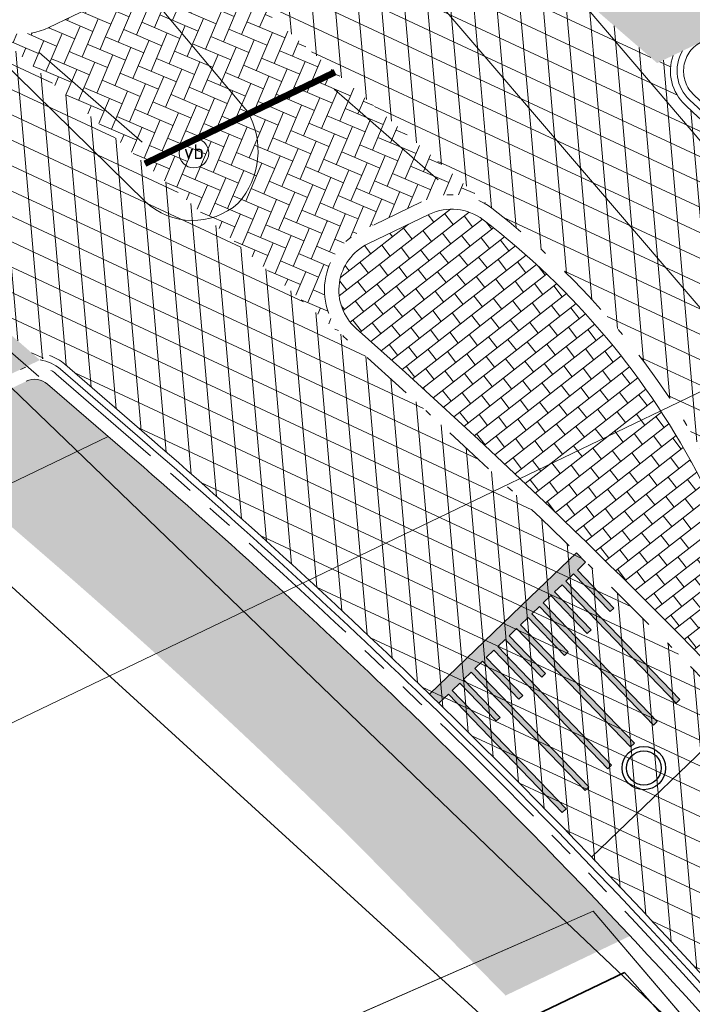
# Model space of a CAD drawing. Header units: metres. Extents: x 163628 to 167676, y 402708 to 405373.
# Tile 52 of 256: x 164483 to 164494, y 403419 to 403434. Entities that reach past the tile are written whole.
import ezdxf
from ezdxf.enums import TextEntityAlignment as Align

# ---------------------------------------------------------------- set-up
doc = ezdxf.new("R2010")
doc.units = ezdxf.units.M
for name, pattern in [('X-CA190022.004-UO-DWM_Snelfietsroute$0$VH-GELEIDEBAND_50X200', [8, 4, -2, 0, -2]), ('X-CA190022.004-UO-DWM_Snelfietsroute$0$VH-RWSBAND_110X220', [24, 10, -2, 2, -2, 2, -2, 2, -2]), ('X-CA190022.004-UO-DWM_Snelfietsroute$0$VH-TROTTOIRBAND_180-200', [20, 10, -2, 2, -2, 2, -2])]:
    doc.linetypes.add(name, pattern=pattern)
doc.layers.get('0').update_dxf_attribs({"lineweight": 25})
for name, color, linetype, lineweight, transparency in [('X-CA190022.004-UO-ARC_Arcering$0$N-WE-GR-GROENSTROOK-A', 62, 'Continuous', 0, 0.5), ('X-CA190022.004-UO-ARC_Arcering$0$N-WE-VH-VERHARDING_ASFALT_ROOD-A', 232, 'Continuous', 0, 0.5), ('X-CA190022.004-UO-ARC_Arcering$0$N-WE-VH-VERHARDING_ASFALT_ZWART-OPBOUW 2', 7, 'Continuous', 0, 0.5), ('X-CA190022.004-UO-ARC_Arcering$0$N-WE-VH-VERHARDING_BETONSTRAATSTEEN-A-200', 252, 'Continuous', 18, 0.5), ('X-CA190022.004-UO-ARC_Arcering$0$N-WE-VH-VERHARDING_BETONSTRAATSTEENPRINT PRINTBETON-A-200 MIDDENGELEIDERS GRIJS', 252, 'Continuous', 18, 0.5)]:
    doc.layers.add(name, color=color, linetype=linetype, lineweight=lineweight, transparency=transparency)
for name, color, linetype, lineweight in [('X-CA190022.004-UO-BGT_Ondergrond$0$GE_314_WGDRijbaanLokaleweg_Vlak_GEM', 253, 'Continuous', 9), ('X-CA190022.004-UO-BGT_Ondergrond$0$GE_316_WGDFietspad_Vlak_GEM', 253, 'Continuous', 9), ('X-CA190022.004-UO-BGT_Ondergrond$0$GE_353_OWGVerkeerseiland_openverharding_GEM', 253, 'Continuous', 9), ('X-CA190022.004-UO-BGT_Ondergrond$0$GE_367_OWGBerm_groenvoorziening_grasenk_GEM', 253, 'Continuous', 9), ('X-CA190022.004-UO-BGT_Ondergrond$0$GE_814_BRDVerkeersbord_Punt_GEM', 253, 'Continuous', 9), ('X-CA190022.004-UO-DWM_Snelfietsroute$0$N-WE-GW-BERM-G', 90, 'Continuous', 18), ('X-CA190022.004-UO-DWM_Snelfietsroute$0$N-WE-VH-DREMPEL-G', 30, 'Continuous', 18), ('X-CA190022.004-UO-DWM_Snelfietsroute$0$N-WE-VH-KANTOPSLUITING_ACHTERKANTBAND-G', 7, 'Continuous', 18), ('X-CA190022.004-UO-DWM_Snelfietsroute$0$N-WE-VH-KANTOPSLUITING_TROTTOIRBAND_180 200-G', 7, 'X-CA190022.004-UO-DWM_Snelfietsroute$0$VH-TROTTOIRBAND_180-200', 18), ('X-CA190022.004-UO-DWM_Snelfietsroute$0$N-WE-VH-KANTOPSLUITING_TROTTOIRBAND_RWS_110 220-G', 7, 'X-CA190022.004-UO-DWM_Snelfietsroute$0$VH-RWSBAND_110X220', 18), ('X-CA190022.004-UO-DWM_Snelfietsroute$0$N-WE-VH-KANTVERHARDING_STREKLAAG-G', 251, 'Continuous', 18), ('X-CA190022.004-UO-DWM_Snelfietsroute$0$N-WE-VW-MARKERING_DWARS_DRIEHOEK_3030-G', 7, 'X-CA190022.004-UO-DWM_Snelfietsroute$0$VW-HAAIETAND30-L-N', 18), ('X-CA190022.004-UO-DWM_Snelfietsroute$0$N-WE-VW-MARKERING_LANGS_STREEP_DOORGETROKKEN DREMPEL_010-G', 7, 'Continuous', 18), ('X-CA190022.004-UO-DWM_Snelfietsroute$0$N-WE-VW-MARKERING_LANGS_STREEP_DOORGETROKKEN_010-G', 7, 'Continuous', 18), ('X-CA190022.004-UO-GZM_Werkgrens_v0.1$0$N-WE-KG-GRENS_SYSTEEMGRENS-G', 7, 'X-CA190022.004-UO-GZM_Werkgrens_v0.1$0$KG-OG', 35), ('X-CA190022.004-UO-KAD_Percelen$0$B-WE-KG-GRENS_PERCEEL-GV', 150, 'Continuous', 9), ('X-CA190022.004-UO-WHM_Putten en kolken combi$0$N-WE-RI-PUT_BETON ASFALT-S', 251, 'Continuous', 25)]:
    doc.layers.add(name, color=color, linetype=linetype, lineweight=lineweight)
doc.styles.add('X-CA190022.004-UO-BGT_Ondergrond$0$NLCS-ISO', font='NLCS-ISO.ttf')
doc.linetypes.add('X-CA190022.004-UO-DWM_Snelfietsroute$0$VW-HAAIETAND30-L-N', pattern='A,0,-0.3,[150,NLCS.SHX,S=0.6,R=0,X=-0.5,Y=-0.15],-0.3', length=0.6)
doc.linetypes.add('X-CA190022.004-UO-GZM_Werkgrens_v0.1$0$KG-OG', pattern='A,5.5,-1.5,[2,NLCS.SHX,S=0.5,R=0,X=0,Y=0],-1.5', length=8.5)
pattern_1 = [(94.99999999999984, (-2.849091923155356, 3.121928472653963), (-0.3486681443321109, -0.03050450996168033), []), (155, (-2.849091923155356, 3.121928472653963), (-0.1479163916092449, -0.3172077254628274), [])]
pattern_2 = [(157, (0, 0), (-0.27535955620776, -0.1112524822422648), [0.63, -0.21]), (67.00000000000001, (-0.164107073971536, -0.3866120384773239), (-0.27535955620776, -0.1112524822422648), [0.63, -0.21])]

# ---------------------------------------------------------------- blocks, each defined once
blk = doc.blocks.new('X-CA190022.004-UO-BGT_Ondergrond$0$SIE-WEG_PAAL_VERKEERSBORD-SO')
at = {"linetype": 'ByBlock', "lineweight": 18}
blk.add_circle((0, 0), 1.5, dxfattribs=at)
at = {"linetype": 'ByBlock', "lineweight": 18, "style": 'X-CA190022.004-UO-BGT_Ondergrond$0$NLCS-ISO'}
blk.add_text('vb', height=1.5, dxfattribs=at).set_placement((0, 0.1317113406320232), align=Align.MIDDLE_CENTER)
blk = doc.blocks.new('X-CA190022.004-UO-BGT_Ondergrond$0$IMGEOVerkeersbord')
at = {"xscale": 5, "yscale": 5, "zscale": 5}
blk.add_blockref('X-CA190022.004-UO-BGT_Ondergrond$0$SIE-WEG_PAAL_VERKEERSBORD-SO', (0, 0), dxfattribs=at)
blk = doc.blocks.new('X-CA190022.004-UO-WHM_Putten en kolken combi$0$N-SRI-PUT_BETON-SO ASFALT')
at = {"lineweight": -3}
for radius in [2, 1.587588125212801]:
    blk.add_circle((0, 0), radius, dxfattribs=at)

msp = doc.modelspace()

# ---------------------------------------------------------------- hatches: boundary and pattern name
at = {"layer": 'X-CA190022.004-UO-ARC_Arcering$0$N-WE-GR-GROENSTROOK-A'}
h = msp.add_hatch(color=256, dxfattribs=at)
h.dxf.hatch_style = 1
h.paths.add_polyline_path([(164484.7346649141, 403427.8581125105), (164483.8127699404, 403428.6564724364, 0.2990308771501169), (164483.4862765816, 403428.7000124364), (164481.7014991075, 403427.8410327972), (164482.5024519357, 403427.1454897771), (164482.7709181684, 403426.9129983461)])
h = msp.add_hatch(color=256, dxfattribs=at)
h.dxf.hatch_style = 1
h.paths.add_polyline_path([(164485.1337611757, 403427.5124956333), (164484.7346649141, 403427.8581125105), (164482.7709181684, 403426.9129983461), (164483.8244768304, 403426.0006178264, -0.01635868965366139), (164488.5212477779, 403421.6563939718), (164490.7763808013, 403419.3547127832), (164492.6694649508, 403420.2613768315, 0.007474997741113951), (164490.6337390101, 403422.3706287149), (164489.9533883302, 403423.0529486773, 0.01645311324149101)])
at = {"layer": 'X-CA190022.004-UO-ARC_Arcering$0$N-WE-VH-VERHARDING_ASFALT_ROOD-A'}
h = msp.add_hatch(color=256, dxfattribs=at)
h.dxf.hatch_style = 1
h.paths.add_polyline_path([(164621.1086011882, 403489.9412831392, 0.2094983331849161), (164599.4477517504, 403489.1711905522), (164498.6671976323, 403440.6674161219), (164490.6751630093, 403436.8210010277, -0.02616535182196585), (164490.3924341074, 403436.684928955), (164490.089852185, 403436.5393019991), (164489.7935083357, 403436.3966773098), (164493.0826311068, 403433.5405141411), (164493.7673718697, 403433.8700669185), (164502.0995686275, 403437.8801956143), (164601.1824278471, 403485.5669016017, -0.2096911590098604), (164619.6500572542, 403486.2166370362, 0.208643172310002), (164641.3015951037, 403486.9496215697), (164639.5720025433, 403490.5563046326, -0.2087479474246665)])
h = msp.add_hatch(color=256, dxfattribs=at)
h.dxf.hatch_style = 1
edge = h.paths.add_edge_path()
edge.add_line((164481.5973983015, 403428.0128888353), (164483.3995427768, 403428.8802268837))
edge.add_line((164483.3995427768, 403428.8802268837), (164483.6958866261, 403429.0228515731))
edge.add_line((164483.6958866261, 403429.0228515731), (164480.4067638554, 403431.8790147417))
edge.add_line((164480.4067638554, 403431.8790147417), (164479.7220230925, 403431.5494619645))
edge.add_line((164479.7220230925, 403431.5494619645), (164477.9198786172, 403430.6821239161))
edge.add_line((164477.9198786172, 403430.6821239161), (164468.9279741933, 403426.354490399))
edge.add_arc((164454.6168963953, 403456.0898742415), 33.00000000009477, 260.59634094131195, 295.70063201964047, ccw=False)
edge.add_arc((164443.1794105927, 403386.9976196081), 37.03253354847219, 80.60427228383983, 116.5663925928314)
edge.add_line((164426.6171826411, 403420.1201368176), (164428.4065544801, 403416.5422376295))
edge.add_arc((164443.1794432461, 403387.001762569), 33.02844091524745, 80.59542373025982, 116.5691648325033, ccw=False)
edge.add_arc((164454.6168963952, 403456.0898742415), 37.00000000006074, 260.6040996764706, 295.7006320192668)
edge.add_line((164470.6626502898, 403422.7502014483), (164481.5973983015, 403428.0128888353))
at = {"layer": 'X-CA190022.004-UO-ARC_Arcering$0$N-WE-VH-VERHARDING_ASFALT_ZWART-OPBOUW 2'}
h = msp.add_hatch(dxfattribs=at)
h.set_pattern_fill('AVH-ASFALT-SO', color=256, scale=0.35, angle=35, pattern_type=2)
h.set_pattern_definition(pattern_1)
edge = h.paths.add_edge_path()
edge.add_line((164484.9854150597, 403436.1802356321), (164486.5396749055, 403434.8306688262))
edge.add_line((164486.5396749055, 403434.8306688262), (164489.6484187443, 403436.3268484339))
edge.add_arc((164489.8730176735, 403436.9898381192), 0.7000000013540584, 229.1074769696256, 251.2853234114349, ccw=False)
edge.add_line((164489.4147681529, 403436.4606808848), (164488.2876817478, 403437.4367363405))
edge.add_arc((164523.5755157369, 403480.0459035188), 55.32424744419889, 225.1007687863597, 230.3693057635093, ccw=False)
edge.add_arc((164116.7135145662, 403074.4268332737), 519.18763102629, 44.89227135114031, 45.27884465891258)
edge.add_line((164482.0435792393, 403443.3302624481), (164482.0449518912, 403443.3315997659))
edge.add_arc((164483.6207362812, 403444.8668210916), 2.200000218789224, 222.0560806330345, 224.2529873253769, ccw=False)
edge.add_line((164481.9872591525, 403443.3931340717), (164476.9927272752, 403448.9292170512))
edge.add_arc((164478.5865703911, 403450.445681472), 2.200000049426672, 220.4631444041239, 223.5748810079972, ccw=False)
edge.add_line((164476.9127585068, 403449.0179721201), (164457.6321469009, 403471.8403724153))
edge.add_line((164457.6321469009, 403471.8403724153), (164455.2735938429, 403469.8286001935))
edge.add_line((164455.2735938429, 403469.8286001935), (164479.8943903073, 403441.098305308))
edge.add_arc((163944.3046528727, 402902.0852181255), 759.8628001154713, 44.922763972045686, 45.18252588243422, ccw=False)
edge.add_arc((164523.5755157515, 403480.0459035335), 58.42424746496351, 225.0959863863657, 228.6608269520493)
h.paths.add_polyline_path([(164483.6498870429, 403433.4398685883), (164483.6436411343, 403433.4453069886), (164483.6407308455, 403433.4354618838)])
h = msp.add_hatch(dxfattribs=at)
h.set_pattern_fill('AVH-ASFALT-SO', color=256, scale=0.35, angle=35, pattern_type=2)
h.set_pattern_definition(pattern_1)
edge = h.paths.add_edge_path()
edge.add_line((164483.6436411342, 403433.4453069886), (164482.7786391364, 403434.1984763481))
edge.add_arc((164490.2134185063, 403443.6178211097), 12.00000000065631, 195.686670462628, 231.7156284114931, ccw=False)
edge.add_arc((164479.3728008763, 403440.573382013), 0.7400000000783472, 45.18252591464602, 195.6866704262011, ccw=False)
edge.add_line((164479.8943903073, 403441.098305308), (164455.2735938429, 403469.8286001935))
edge.add_line((164455.2735938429, 403469.8286001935), (164452.9161661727, 403467.8154968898))
edge.add_line((164452.9161661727, 403467.8154968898), (164463.3547310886, 403455.3593098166))
edge.add_arc((164460.9200958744, 403453.282641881), 3.199999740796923, 38.10882295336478, 40.463144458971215, ccw=False)
edge.add_line((164463.4379836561, 403455.2575442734), (164470.6613756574, 403446.4249391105))
edge.add_arc((164468.3033427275, 403444.26163176), 3.200034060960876, 35.982837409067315, 42.53390308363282, ccw=False)
edge.add_arc((164405.9263062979, 403398.9974721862), 80.26973496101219, 29.990397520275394, 35.96731815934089, ccw=False)
edge.add_line((164475.4486613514, 403439.120688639), (164475.4498521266, 403439.1214373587))
edge.add_arc((164401.5888237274, 403396.3046857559), 85.37403430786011, 27.74191021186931, 30.10058700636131, ccw=False)
edge.add_arc((164490.2134174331, 403443.6178221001), 15.10000000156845, 210.0982563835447, 227.3330215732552)
edge.add_arc((164479.5051885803, 403431.9999980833), 0.7000000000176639, -19.884059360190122, 47.33301603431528, ccw=False)
edge.add_line((164480.1634565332, 403431.76191553), (164483.6407308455, 403433.4354618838))
edge.add_line((164483.6407308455, 403433.4354618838), (164483.6436411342, 403433.4453069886))
h = msp.add_hatch(dxfattribs=at)
h.set_pattern_fill('AVH-ASFALT-SO', color=256, scale=0.35, angle=35, pattern_type=2)
h.set_pattern_definition(pattern_1)
h.paths.add_polyline_path([(164486.5396749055, 403434.8306688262), (164489.8289544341, 403431.974581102), (164493.0826311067, 403433.5405141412), (164489.7935083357, 403436.3966773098)])
h.paths.add_polyline_path([(164486.9332981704, 403430.5809565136), (164483.6498870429, 403433.4398685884), (164480.4067638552, 403431.8790147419), (164483.6958866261, 403429.0228515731)])
h = msp.add_hatch(dxfattribs=at)
h.set_pattern_fill('AVH-ASFALT-SO', color=256, scale=0.35, angle=35, pattern_type=2)
h.set_pattern_definition(pattern_1)
edge = h.paths.add_edge_path()
edge.add_line((164489.8382456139, 403431.9665135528), (164490.5679246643, 403431.3329318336))
edge.add_arc((164483.2286881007, 403421.7573389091), 12.0646745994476, 27.301292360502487, 52.531551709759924, ccw=False)
edge.add_arc((164513.3227276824, 403435.758159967), 21.14276145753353, 203.6077994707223, 211.6505755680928)
edge.add_arc((164494.6789251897, 403424.3023266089), 0.7400000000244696, -53.39671403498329, 29.23697528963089, ccw=False)
edge.add_line((164495.1201656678, 403423.7082669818), (164504.7116603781, 403411.9075555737))
edge.add_line((164504.7116603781, 403411.9075555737), (164507.3627034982, 403413.5346996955))
edge.add_line((164507.3627034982, 403413.5346996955), (164501.7554050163, 403420.1983105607))
edge.add_arc((164508.2250259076, 403425.2367495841), 8.200113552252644, 213.6800807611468, 217.9108978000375, ccw=False)
edge.add_arc((164581.5154571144, 403473.6896893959), 96.0588965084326, 209.6774321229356, 213.4870524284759, ccw=False)
edge.add_arc((164537.3758326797, 403448.2619070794), 45.12013046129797, 206.189453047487, 209.3751078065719, ccw=False)
edge.add_arc((164483.1937731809, 403421.7263134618), 15.21115283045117, 25.80785665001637, 47.29780852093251)
edge.add_arc((164493.9842063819, 403433.4195307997), 0.7000000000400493, 160.115940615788, 227.3330159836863, ccw=False)
edge.add_line((164493.325938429, 403433.6576133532), (164489.8486641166, 403431.9840669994))
edge.add_line((164489.8486641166, 403431.9840669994), (164489.8382456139, 403431.9665135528))
h = msp.add_hatch(dxfattribs=at)
h.set_pattern_fill('AVH-ASFALT-SO', color=256, scale=0.35, angle=35, pattern_type=2)
h.set_pattern_definition(pattern_1)
edge = h.paths.add_edge_path()
edge.add_line((164488.3584638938, 403429.3400447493), (164486.9332981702, 403430.5809565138))
edge.add_line((164486.9332981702, 403430.5809565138), (164483.8409762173, 403429.0926804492))
edge.add_arc((164483.6163772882, 403428.4296907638), 0.7000000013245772, 49.10747693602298, 71.28532341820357, ccw=False)
edge.add_line((164484.074626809, 403428.958847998), (164485.3956180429, 403427.8148711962))
edge.add_arc((164419.8004888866, 403352.0698109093), 100.1999756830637, 45.83437392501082, 49.10747731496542, ccw=False)
edge.add_arc((164434.5205678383, 403366.9616448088), 79.26185529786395, 43.43438908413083, 45.96700247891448, ccw=False)
edge.add_arc((164428.5624123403, 403359.8460923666), 88.48702935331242, 40.44025779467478, 44.12767198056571, ccw=False)
edge.add_line((164495.9083622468, 403417.2436305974), (164497.2188143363, 403415.7133272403))
edge.add_line((164497.2188143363, 403415.7133272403), (164502.060617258, 403410.2804114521))
edge.add_line((164502.060617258, 403410.2804114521), (164504.7116603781, 403411.9075555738))
edge.add_line((164504.7116603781, 403411.9075555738), (164495.1201656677, 403423.7082669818))
edge.add_arc((164494.6789251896, 403424.3023266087), 0.7399999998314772, 223.9695966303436, 306.6032859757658, ccw=False)
edge.add_arc((164419.8004724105, 403352.0697929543), 103.3000000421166, 43.96959663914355, 48.41897500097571)
h.paths.add_polyline_path([(164489.828954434, 403431.974581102), (164489.8382456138, 403431.9665135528), (164489.8486641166, 403431.9840669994)])
at = {"layer": 'X-CA190022.004-UO-ARC_Arcering$0$N-WE-VH-VERHARDING_BETONSTRAATSTEEN-A-200'}
h = msp.add_hatch(dxfattribs=at)
h.set_pattern_fill('AVH-BSS_KEIFORMAAT_KEPER', color=256, scale=2, angle=157, pattern_type=2)
h.set_pattern_definition(pattern_2)
edge = h.paths.add_edge_path()
edge.add_arc((164484.3248999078, 403435.4294229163), 0.999999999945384, -64.2993679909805, 48.660826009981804, ccw=False)
edge.add_line((164484.7585689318, 403434.5283506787), (164483.8319695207, 403434.0823959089))
edge.add_line((164483.8319695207, 403434.0823959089), (164483.6436411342, 403433.4453069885))
edge.add_line((164483.6436411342, 403433.4453069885), (164483.6498870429, 403433.4398685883))
edge.add_line((164483.6498870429, 403433.4398685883), (164486.5396749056, 403434.8306688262))
edge.add_line((164486.5396749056, 403434.8306688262), (164484.9854150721, 403436.1802356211))
h = msp.add_hatch(dxfattribs=at)
h.set_pattern_fill('AVH-BSS_KEIFORMAAT_KEPER', color=256, scale=2, angle=157, pattern_type=2)
h.set_pattern_definition(pattern_2)
h.paths.add_polyline_path([(164486.5396749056, 403434.8306688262), (164483.6498870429, 403433.4398685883), (164486.9332981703, 403430.5809565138), (164489.8289544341, 403431.974581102)])
h = msp.add_hatch(dxfattribs=at)
h.set_pattern_fill('AVH-BSS_KEIFORMAAT_KEPER', color=256, scale=2, angle=157, pattern_type=2)
h.set_pattern_definition(pattern_2)
h.paths.add_polyline_path([(164483.8319695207, 403434.0823959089, -0.286590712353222), (164482.7786391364, 403434.1984763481), (164483.6436411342, 403433.4453069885)])
h = msp.add_hatch(dxfattribs=at)
h.set_pattern_fill('AVH-BSS_KEIFORMAAT_KEPER', color=256, scale=2, angle=157, pattern_type=2)
h.set_pattern_definition(pattern_2)
edge = h.paths.add_edge_path()
edge.add_line((164488.5884733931, 403430.9891349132), (164489.5259311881, 403431.4403156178))
edge.add_line((164489.5259311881, 403431.4403156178), (164489.8382456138, 403431.9665135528))
edge.add_line((164489.8382456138, 403431.9665135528), (164489.8289544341, 403431.974581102))
edge.add_line((164489.8289544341, 403431.974581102), (164486.9332981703, 403430.5809565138))
edge.add_line((164486.9332981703, 403430.5809565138), (164488.3584638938, 403429.3400447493))
edge.add_arc((164489.0221424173, 403430.0880626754), 1.000000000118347, 115.7006320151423, 228.4189749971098, ccw=False)
h = msp.add_hatch(dxfattribs=at)
h.set_pattern_fill('AVH-BSS_KEIFORMAAT_KEPER', color=256, scale=2, angle=157, pattern_type=2)
h.set_pattern_definition(pattern_2)
h.paths.add_polyline_path([(164489.8382456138, 403431.9665135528), (164489.5259311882, 403431.4403156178, -0.2828257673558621), (164490.5679246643, 403431.3329318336)])
at = {"layer": 'X-CA190022.004-UO-ARC_Arcering$0$N-WE-VH-VERHARDING_BETONSTRAATSTEENPRINT PRINTBETON-A-200 MIDDENGELEIDERS GRIJS', "ltscale": 2}
h = msp.add_hatch(dxfattribs=at)
h.set_pattern_fill('AVH-BSS_KEIFORMAAT_HALFST', color=256, scale=2, angle=128, pattern_type=2)
h.set_pattern_definition([(128, (0, 0), (-0.2947711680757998, 0.03619334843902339), [0.21, -0.21]), (218, (0, 0), (0.1292889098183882, -0.1654822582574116), [])])
edge = h.paths.add_edge_path()
edge.add_arc((164419.8004724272, 403352.0697929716), 103.5200000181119, 43.96959663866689, 48.4189750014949)
edge.add_arc((164489.0221424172, 403430.0880626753), 0.7799999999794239, 115.70063202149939, 228.4189749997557, ccw=False)
edge.add_line((164488.6838805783, 403430.7908990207), (164489.6213383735, 403431.2420797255))
edge.add_arc((164489.9596002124, 403430.5392433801), 0.780000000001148, 52.531551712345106, 115.70063202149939, ccw=False)
edge.add_arc((164483.2286881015, 403421.7573389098), 11.84467459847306, 27.313112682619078, 52.53155171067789, ccw=False)
edge.add_arc((164541.438437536, 403450.4749502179), 53.06598904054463, 206.0240875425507, 209.2369752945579)
edge.add_arc((164494.6789251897, 403424.3023266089), 0.5199999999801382, -136.03040336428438, 29.236975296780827, ccw=False)
at = {"layer": 'X-CA190022.004-UO-DWM_Snelfietsroute$0$N-WE-VW-MARKERING_LANGS_STREEP_DOORGETROKKEN DREMPEL_010-G'}
h = msp.add_hatch(color=256, dxfattribs=at)
h.dxf.hatch_style = 1
h.paths.add_polyline_path([(164491.3845870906, 403424.2522420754), (164490.8301650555, 403424.8289709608), (164490.9455108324, 403424.9398553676), (164492.6780796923, 403423.1375776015), (164492.7357525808, 403423.193019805), (164491.0031837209, 403424.9952975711), (164491.118529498, 403425.1061819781), (164491.6729515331, 403424.529453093), (164491.7306244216, 403424.5848952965), (164491.1762023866, 403425.1616241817), (164491.2911975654, 403425.2721715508), (164493.0245015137, 403423.4706004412), (164493.0821744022, 403423.5260426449), (164491.3496055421, 403425.328320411), (164491.4649513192, 403425.4392048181), (164492.0193733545, 403424.8624759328), (164492.0770462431, 403424.9179181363), (164491.5226242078, 403425.4946470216), (164491.6379699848, 403425.6055314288), (164493.3705388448, 403423.8032536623), (164493.4282117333, 403423.8586958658), (164491.6956428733, 403425.6609736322), (164491.8109886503, 403425.7718580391), (164492.3654106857, 403425.195129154), (164492.4230835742, 403425.2505713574), (164491.868661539, 403425.8273002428), (164491.9938283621, 403425.9477321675), (164491.8543298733, 403426.0909496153), (164491.1529426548, 403425.4166908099), (164489.6182362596, 403423.941344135), (164489.7626060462, 403423.8008193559), (164489.907398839, 403423.9418957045), (164491.639967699, 403422.1396179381), (164491.6976405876, 403422.1950601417), (164489.9650717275, 403423.9973379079), (164490.0804175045, 403424.108222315), (164490.6348395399, 403423.5314934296), (164490.6925124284, 403423.5869356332), (164490.1380903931, 403424.1636645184), (164490.2534361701, 403424.2745489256), (164491.9860050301, 403422.4722711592), (164492.0436779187, 403422.5277133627), (164490.3111090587, 403424.3299911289), (164490.4264548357, 403424.440875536), (164490.980876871, 403423.8641466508), (164491.0385497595, 403423.9195888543), (164490.4841277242, 403424.4963177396), (164490.5994735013, 403424.6072021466), (164492.3320423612, 403422.8049243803), (164492.3897152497, 403422.8603665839), (164490.6571463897, 403424.6626443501), (164490.7724921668, 403424.773528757), (164491.326914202, 403424.1967998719)])

# ---------------------------------------------------------------- linework, layer by layer
at = {"layer": 'X-CA190022.004-UO-BGT_Ondergrond$0$GE_314_WGDRijbaanLokaleweg_Vlak_GEM', "flags": 128}
for points in [[(164442.94, 403489.126), (164443.864, 403488.0790000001), (164449.294, 403481.924), (164481.056, 403444.687), (164480.874, 403444.622), (164483.26, 403441.849), (164483.391, 403441.904), (164502.63, 403419.439), (164497.447, 403415.017), (164495.313, 403417.0410000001), (164491.602, 403420.56), (164476.856, 403434.777), (164474.447, 403437.185), (164474.381, 403437.261), (164474.505, 403437.387), (164473.18, 403438.808), (164472.011, 403440.2800000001), (164471.089, 403441.6600000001), (164464.875, 403450.622), (164464.747, 403450.533), (164455.924, 403463.299), (164454.191, 403465.806)], [(164477.171, 403443.603), (164480.414, 403440.2260000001), (164483.117, 403437.26), (164486.853, 403432.803)], [(164485.297, 403431.434), (164477.77, 403438.827), (164474.809, 403442.303), (164473.876, 403443.546)]]:
    msp.add_lwpolyline(points, dxfattribs=at)
at = {"layer": 'X-CA190022.004-UO-BGT_Ondergrond$0$GE_314_WGDRijbaanLokaleweg_Vlak_GEM', "extrusion": (0, 0, -1)}
for centre, radius, start, end in [((-164485.8099287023, 403432.2038029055), 1.202927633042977, 150.1245886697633, 221.4185813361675), ((-164486.0187615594, 403432.1971579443), 1.050404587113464, 228.7022027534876, 313.4031296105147)]:
    msp.add_arc(centre, radius, start, end, dxfattribs=at)
at = {"layer": 'X-CA190022.004-UO-BGT_Ondergrond$0$GE_316_WGDFietspad_Vlak_GEM', "flags": 128}
msp.add_lwpolyline([(164527.371, 403391.93), (164526.649, 403392.821), (164520.122, 403400.2900000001), (164513.339, 403408.529), (164508.83, 403414.373), (164504.683, 403419.7150000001), (164502.24, 403422.591), (164500.249, 403424.7260000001), (164491.5, 403434.983), (164485.536, 403442.109)], dxfattribs=at)
at = {"layer": 'X-CA190022.004-UO-BGT_Ondergrond$0$GE_353_OWGVerkeerseiland_openverharding_GEM', "flags": 128}
for points in [[(164480.414, 403440.2260000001), (164483.117, 403437.26), (164486.853, 403432.803)], [(164485.297, 403431.434), (164477.77, 403438.827)]]:
    msp.add_lwpolyline(points, dxfattribs=at)
at = {"layer": 'X-CA190022.004-UO-BGT_Ondergrond$0$GE_353_OWGVerkeerseiland_openverharding_GEM', "extrusion": (0, 0, -1)}
for centre, radius, start, end in [((-164485.8099287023, 403432.2038029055), 1.202927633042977, 150.1245886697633, 221.4185813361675), ((-164486.0187615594, 403432.1971579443), 1.050404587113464, 228.7022027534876, 313.4031296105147)]:
    msp.add_arc(centre, radius, start, end, dxfattribs=at)
at = {"layer": 'X-CA190022.004-UO-BGT_Ondergrond$0$GE_367_OWGBerm_groenvoorziening_grasenk_GEM', "flags": 128}
for points in [[(164505.153, 403416.493), (164504.901, 403416.787), (164502.63, 403419.439), (164483.391, 403441.904), (164484.265, 403442.222)], [(164485.536, 403442.109), (164491.5, 403434.983), (164500.249, 403424.7260000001), (164502.24, 403422.591), (164504.683, 403419.7150000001), (164508.83, 403414.373)], [(164474.381, 403437.261), (164474.447, 403437.185), (164476.856, 403434.777), (164491.602, 403420.56), (164495.313, 403417.0410000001), (164489.83, 403414.415), (164486.1, 403417.987), (164482.995, 403419.01), (164482.804, 403420.603)]]:
    msp.add_lwpolyline(points, dxfattribs=at)
at = {"layer": 'X-CA190022.004-UO-DWM_Snelfietsroute$0$N-WE-GW-BERM-G', "flags": 128}
msp.add_lwpolyline([(164429.1663706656, 403415.2418537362, -0.1575725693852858), (164448.326421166, 403418.1072476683, 0.1543805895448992), (164471.313153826, 403421.3985930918), (164484.7346649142, 403427.8581125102)], format="xyb", dxfattribs=at)
at = {"layer": 'X-CA190022.004-UO-DWM_Snelfietsroute$0$N-WE-VH-DREMPEL-G', "flags": 128}
msp.add_lwpolyline([(164494.3492036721, 403423.6398436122), (164492.083356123, 403421.461635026)], dxfattribs=at)
at = {"layer": 'X-CA190022.004-UO-DWM_Snelfietsroute$0$N-WE-VH-KANTOPSLUITING_ACHTERKANTBAND-G', "ltscale": 0.2, "flags": 128}
msp.add_lwpolyline([(164494.3046768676, 403423.9413027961, 0.01941651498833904), (164488.504473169, 403429.504608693, -0.53573665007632), (164488.6838805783, 403430.7908990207), (164489.6213383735, 403431.2420797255, -0.2828257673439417), (164490.4340932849, 403431.1583203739, -0.1104824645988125), (164493.7528264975, 403427.1923023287, 0.01401978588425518), (164495.1326808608, 403424.5563065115, -0.879042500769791)], format="xyb", close=True, dxfattribs=at)
at = {"layer": 'X-CA190022.004-UO-DWM_Snelfietsroute$0$N-WE-VH-KANTOPSLUITING_ACHTERKANTBAND-G', "flags": 128}
for points in [[(164489.3337210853, 403423.660503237, 0.01421442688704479), (164485.1337611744, 403427.5124956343), (164483.8127699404, 403428.6564724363, 0.2990308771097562), (164483.4862765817, 403428.7000124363)], [(164501.7357702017, 403410.0446138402), (164496.9154350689, 403415.4526329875), (164495.6045383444, 403416.9834555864, 0.02289373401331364), (164489.3337210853, 403423.660503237, 0.01461634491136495)]]:
    msp.add_lwpolyline(points, format="xyb", dxfattribs=at)
at = {"layer": 'X-CA190022.004-UO-DWM_Snelfietsroute$0$N-WE-VH-KANTOPSLUITING_TROTTOIRBAND_180 200-G', "ltscale": 0.2, "flags": 128}
for points in [[(164493.7673718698, 403433.8700669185, 0.5296536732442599), (164493.645338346, 403433.0518781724, -0.08818175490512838), (164496.8999646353, 403428.7694333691, 0.07342641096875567), (164505.0732688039, 403416.8241027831, 0.1401289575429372), (164508.776316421, 403414.4517975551)], [(164501.8872366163, 403410.1752198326), (164497.0671246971, 403415.5829801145), (164495.7564503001, 403417.1135430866, 0.02295761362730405), (164489.4739604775, 403423.8026659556, 0.01428257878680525), (164485.2646896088, 403427.6636834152), (164483.9436983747, 403428.8076602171, 0.2990308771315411), (164483.3995427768, 403428.8802268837)]]:
    msp.add_lwpolyline(points, format="xyb", dxfattribs=at)
at = {"layer": 'X-CA190022.004-UO-DWM_Snelfietsroute$0$N-WE-VH-KANTOPSLUITING_TROTTOIRBAND_RWS_110 220-G', "linetype": 'X-CA190022.004-UO-DWM_Snelfietsroute$0$VH-GELEIDEBAND_50X200', "ltscale": 0.2, "flags": 128}
msp.add_lwpolyline([(164483.8319695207, 403434.0823959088), (164484.7585689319, 403434.5283506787, 0.5370955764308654), (164484.9854150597, 403436.1802356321, -0.01555580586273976), (164482.3326015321, 403438.6645705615, 0.001133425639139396), (164479.8943903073, 403441.098305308, 0.770827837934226), (164478.6603624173, 403440.3733034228, 0.1585139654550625), (164482.7786391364, 403434.1984763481, 0.2866889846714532), (164483.8319211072, 403434.0823726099)], format="xyb", dxfattribs=at)
msp.add_lwpolyline([(164494.146341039, 403423.7885619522, 0.01941651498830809), (164488.3584638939, 403429.3400447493, -0.5357366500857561), (164488.588473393, 403430.989134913), (164489.5259311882, 403431.4403156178, -0.2828257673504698), (164490.5679246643, 403431.3329318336, -0.110534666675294), (164493.9494409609, 403427.2910385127, 0.01403143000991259), (164495.324654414, 403424.6637595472, -0.8790425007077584)], format="xyb", close=True, dxfattribs=at)
at = {"layer": 'X-CA190022.004-UO-DWM_Snelfietsroute$0$N-WE-VH-KANTVERHARDING_STREKLAAG-G', "ltscale": 0.2, "flags": 128}
for points in [[(164493.4685200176, 403433.7262351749, 0.3544872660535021), (164493.5775647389, 403432.978347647, -0.08816488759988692), (164496.8105211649, 403428.7247017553, 0.07341513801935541), (164504.9990569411, 403416.7570652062, 0.1400909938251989), (164508.7475947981, 403414.3560109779)], [(164493.325938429, 403433.6576133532, 0.301999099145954), (164493.5097911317, 403432.9048171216, -0.08814787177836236), (164496.7210796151, 403428.6799662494, 0.07340391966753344), (164504.9248492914, 403416.6900231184, 0.1400537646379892), (164508.7188731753, 403414.2602244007)], [(164502.0365371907, 403410.3082962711), (164497.2177457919, 403415.7145750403), (164495.9083622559, 403417.2436305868, 0.02295761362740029), (164489.6133064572, 403423.9461326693, 0.01428257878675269), (164485.3956180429, 403427.8148711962), (164484.074626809, 403428.958847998, 0.09707230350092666), (164483.8409762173, 403429.0926804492, 0.09707230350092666)], [(164501.9618869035, 403410.2417580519), (164497.1424352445, 403415.6487775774), (164495.832406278, 403417.1785868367, 0.02295761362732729), (164489.5436334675, 403423.8743993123, 0.01428257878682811), (164485.3301538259, 403427.7392773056), (164484.0091625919, 403428.8832541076, 0.1451527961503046), (164483.6983946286, 403429.0240586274, 0.1451527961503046)]]:
    msp.add_lwpolyline(points, format="xyb", dxfattribs=at)
at = {"layer": 'X-CA190022.004-UO-DWM_Snelfietsroute$0$N-WE-VW-MARKERING_DWARS_DRIEHOEK_3030-G', "flags": 128}
for points in [[(164485.250597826, 403432.3373671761), (164483.6843178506, 403433.7009390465)], [(164488.1699394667, 403433.1446058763), (164489.7506217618, 403431.7662878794)], [(164482.0166800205, 403430.2161870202), (164483.6805734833, 403428.7712711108)]]:
    msp.add_lwpolyline(points, dxfattribs=at)
at = {"layer": 'X-CA190022.004-UO-DWM_Snelfietsroute$0$N-WE-VW-MARKERING_LANGS_STREEP_DOORGETROKKEN DREMPEL_010-G', "flags": 128}
msp.add_lwpolyline([(164489.7626060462, 403423.8008193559), (164489.907398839, 403423.9418957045), (164491.639967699, 403422.1396179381), (164491.6976405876, 403422.1950601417), (164489.9650717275, 403423.9973379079), (164490.0804175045, 403424.108222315), (164490.6348395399, 403423.5314934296), (164490.6925124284, 403423.5869356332), (164490.1380903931, 403424.1636645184), (164490.2534361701, 403424.2745489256), (164491.9860050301, 403422.4722711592), (164492.0436779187, 403422.5277133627), (164490.3111090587, 403424.3299911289), (164490.4264548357, 403424.440875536), (164490.980876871, 403423.8641466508), (164491.0385497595, 403423.9195888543), (164490.4841277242, 403424.4963177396), (164490.5994735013, 403424.6072021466), (164492.3320423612, 403422.8049243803), (164492.3897152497, 403422.8603665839), (164490.6571463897, 403424.6626443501), (164490.7724921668, 403424.773528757), (164491.326914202, 403424.1967998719), (164491.3845870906, 403424.2522420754), (164490.8301650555, 403424.8289709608), (164490.9455108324, 403424.9398553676), (164492.6780796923, 403423.1375776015), (164492.7357525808, 403423.193019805), (164491.0031837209, 403424.9952975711), (164491.118529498, 403425.1061819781), (164491.6729515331, 403424.529453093), (164491.7306244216, 403424.5848952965), (164491.1762023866, 403425.1616241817), (164491.2911975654, 403425.2721715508), (164493.0245015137, 403423.4706004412), (164493.0821744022, 403423.5260426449), (164491.3496055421, 403425.328320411), (164491.4649513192, 403425.4392048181), (164492.0193733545, 403424.8624759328), (164492.0770462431, 403424.9179181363), (164491.5226242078, 403425.4946470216), (164491.6379699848, 403425.6055314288), (164493.3705388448, 403423.8032536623), (164493.4282117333, 403423.8586958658), (164491.6956428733, 403425.6609736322), (164491.8109886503, 403425.7718580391), (164492.3654106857, 403425.195129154), (164492.4230835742, 403425.2505713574), (164491.868661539, 403425.8273002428), (164491.9938283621, 403425.9477321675), (164491.8543298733, 403426.0909496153), (164491.1529426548, 403425.4166908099), (164491.1529426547, 403425.4166908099), (164489.6182362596, 403423.941344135)], dxfattribs=at)
at = {"layer": 'X-CA190022.004-UO-DWM_Snelfietsroute$0$N-WE-VW-MARKERING_LANGS_STREEP_DOORGETROKKEN_010-G', "const_width": 0.1, "flags": 128}
msp.add_lwpolyline([(164485.2915926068, 403432.0104125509), (164488.18431467, 403433.402624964)], dxfattribs=at)
at = {"layer": 'X-CA190022.004-UO-GZM_Werkgrens_v0.1$0$N-WE-KG-GRENS_SYSTEEMGRENS-G', "ltscale": 0.2, "flags": 128}
msp.add_lwpolyline([(164202.4471839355, 403276.2612616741, -0.007014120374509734), (164204.6842424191, 403278.1944806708), (164207.7316017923, 403280.6309342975), (164216.350955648, 403287.4712219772), (164219.0035534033, 403289.434108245), (164219.3746627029, 403289.7286192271), (164237.1836765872, 403303.1852059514), (164244.5865004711, 403308.605291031), (164248.7299054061, 403311.6378046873), (164253.9774847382, 403315.3666892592), (164261.1754745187, 403320.480446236), (164269.6822113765, 403326.3244647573), (164277.4779943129, 403331.5382684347), (164300.138869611, 403346.1530355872), (164322.9639978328, 403359.9259594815), (164334.0727303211, 403366.2923093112), (164351.6652632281, 403375.7974689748), (164373.7421382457, 403387.5498352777), (164399.9497431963, 403400.4638723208), (164429.2801321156, 403414.7433017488), (164430.1235736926, 403415.1409833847), (164430.9478262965, 403415.506283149), (164431.7770699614, 403415.8458020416), (164432.615246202, 403416.1613381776), (164433.4616619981, 403416.4526584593), (164434.3156183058, 403416.7195497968), (164435.1764106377, 403416.9618192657), (164436.0433296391, 403417.1792942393), (164436.3055164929, 403417.2587681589, -0.09982065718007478), (164451.9815185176, 403417.1790174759, 0.1310872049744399), (164471.5299883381, 403420.9480569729), (164482.532673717, 403426.2434413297), (164490.6930660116, 403418.7998493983), (164492.5861501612, 403419.7065134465), (164495.4035730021, 403416.5299918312, -0.01010042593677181), (164498.0738503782, 403413.5363083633), (164499.3853029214, 403412.0048366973), (164502.2759065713, 403408.6525450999), (164509.274412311, 403412.9480533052), (164511.7682141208, 403416.4610208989), (164509.1861236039, 403420.2014103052, -0.1750361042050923), (164509.3210798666, 403422.1351258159, -0.1801291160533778), (164510.5166693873, 403423.4312866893), (164518.8245311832, 403427.3151248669), (164545.0302416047, 403439.9269191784), (164571.6953268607, 403452.7535489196), (164577.9552917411, 403456.0641072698), (164591.4716804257, 403464.141949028), (164595.4462846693, 403466.1591353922), (164599.4311747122, 403468.181541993), (164600.8539115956, 403468.8630628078), (164605.9399590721, 403471.2415379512), (164622.0164705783, 403477.7583811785), (164627.272938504, 403479.8886915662), (164631.9472826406, 403481.9048786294), (164633.2674407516, 403482.5385622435, 0.08477773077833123), (164642.6089981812, 403485.3796505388), (164759.3320802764, 403541.3864717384), (164770.9742443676, 403544.8150730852), (164773.2724307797, 403545.3968587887), (164787.8865800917, 403542.289629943), (164789.8994408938, 403542.3802139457), (164793.2522167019, 403543.0482871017), (164800.2402211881, 403546.8141014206), (164803.6710322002, 403549.3659814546), (164804.7740494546, 403550.3596960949), (164806.982937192, 403547.3873851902), (164807.9070396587, 403546.1989325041), (164811.8704722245, 403549.2807697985), (164810.9532731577, 403550.4603442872), (164809.5116547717, 403552.4057701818), (164808.342669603, 403553.5746866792), (164810.0239640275, 403555.0893745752), (164807.82693957, 403558.0124714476), (164809.8344029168, 403559.5158162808, 0.08719858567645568), (164816.7069141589, 403566.8332066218, -0.1361886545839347), (164825.1509550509, 403574.2389801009), (164897.951587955, 403609.3404576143), (164931.0926747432, 403625.3204994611), (165054.7836542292, 403684.9604895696), (165123.1554235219, 403717.9264497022), (165148.5663854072, 403730.0329638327), (165175.6541256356, 403740.4784873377), (165188.1464371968, 403744.8235939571), (165187.6324323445, 403748.0918636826), (165185.2580450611, 403754.9315992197), (165180.037890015, 403753.6894865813, 0.02784581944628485), (165177.0513383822, 403752.4655620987), (165119.6977294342, 403725.1406508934), (165051.3091062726, 403692.1665645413), (164927.6180512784, 403632.5265380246), (164894.4771003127, 403616.5465616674), (164821.6764674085, 403581.445084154, 0.1361886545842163), (164810.015649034, 403571.2180636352, -0.08719858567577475), (164805.0390029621, 403565.919263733), (164803.0203514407, 403564.4075403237), (164799.415410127, 403569.2038422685), (164798.6149812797, 403568.6044188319), (164797.8152444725, 403568.0055136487), (164797.2158194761, 403568.8059445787), (164793.3705278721, 403565.9262908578), (164793.9699528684, 403565.1258599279), (164792.3761302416, 403563.932281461), (164795.8845084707, 403559.0636660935, -0.2015476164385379), (164780.0971775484, 403554.0570161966, 0.07565561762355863), (164771.1691888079, 403553.9823458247, -0.009754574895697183), (164764.0749090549, 403552.5358596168), (164754.2863395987, 403547.7986438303), (164747.4743492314, 403544.6063578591), (164708.340445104, 403525.5831572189), (164686.2179063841, 403515.3649846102), (164675.1479613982, 403509.8647663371), (164663.5244613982, 403504.2582663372), (164644.326586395, 403495.0707073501), (164639.4929121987, 403492.7230557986), (164638.2008723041, 403492.1265410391, -0.2018182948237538), (164621.8461223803, 403491.8003317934, 0.2094978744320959), (164598.5804137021, 403490.9733350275), (164556.1572466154, 403470.5661522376), (164536.2994594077, 403461.0079530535), (164516.3183906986, 403451.407959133), (164508.2317351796, 403447.5121291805), (164500.1867564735, 403443.6421835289), (164497.2033634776, 403443.0084814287), (164495.0902549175, 403442.27400261, 0.1307944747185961), (164492.913084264, 403444.8114515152), (164488.4347408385, 403447.8854838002), (164494.8986629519, 403449.8350294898), (164490.3149407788, 403452.2328764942), (164484.4843242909, 403450.5971355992, -0.07642678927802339), (164479.7480917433, 403454.7225616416), (164478.7991556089, 403455.8572518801), (164474.9179570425, 403452.9617439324), (164457.3434499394, 403473.5656706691), (164451.2568614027, 403468.374000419), (164465.5190818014, 403451.6533184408, -0.484296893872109), (164464.8169442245, 403448.1132255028), (164461.4164168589, 403446.3937776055), (164463.8934237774, 403441.7698684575), (164464.9162194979, 403439.6136052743), (164433.0167582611, 403424.6830765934, 0.0516595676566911), (164425.3001219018, 403421.7033575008), (164396.430770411, 403407.6483830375), (164370.0935852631, 403394.670494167), (164347.8842103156, 403382.8475930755), (164330.1818090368, 403373.2830720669), (164318.9080065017, 403366.8221215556), (164295.9033911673, 403352.9408932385), (164273.0860170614, 403338.2251946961), (164265.1933658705, 403332.9466057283), (164256.5935764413, 403327.0386612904), (164249.3435457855, 403321.8879322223), (164244.0502837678, 403318.1265859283), (164239.8604985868, 403315.0601269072), (164232.4089702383, 403309.6043821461), (164214.4760118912, 403296.0541423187), (164201.2887743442, 403285.5887988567, 0.01213108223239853), (164197.4136132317, 403282.3572203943)], format="xyb", close=True, dxfattribs=at)
at = {"layer": 'X-CA190022.004-UO-KAD_Percelen$0$B-WE-KG-GRENS_PERCEEL-GV', "flags": 128}
for points in [[(164460.276, 403427.915), (164466.349, 403415.367), (164487.883, 403425.722), (164496.111, 403429.679), (164555.855, 403458.619), (164593.206, 403476.41), (164588.97, 403485.217), (164612.074, 403496.328), (164616.314, 403487.512), (164746.772, 403550.188), (164893.326, 403621.049), (164887.38, 403633.726), (164740.684, 403562.794), (164610.094, 403500.047), (164549.795, 403471.239), (164478.654, 403436.809)], [(164468.748, 403410.406), (164486.08, 403417.995), (164492.111, 403420.636), (164493.855, 403418.592), (164495.298, 403416.903), (164503.089, 403421.185), (164615.905, 403478.304), (164662.782, 403501.158), (164772.136, 403553.829), (164770.057, 403555.749), (164790.783, 403565.26), (164789.551, 403566.923), (164799.538, 403571.715), (164894.973, 403617.537), (164893.326, 403621.049), (164746.772, 403550.188), (164616.314, 403487.512), (164616.456, 403487.216), (164593.352, 403476.106), (164593.206, 403476.41), (164555.855, 403458.619), (164496.111, 403429.679), (164487.883, 403425.722), (164466.349, 403415.367)], [(164495.298, 403416.903), (164493.855, 403418.592), (164492.111, 403420.636), (164486.08, 403417.995), (164489.76, 403414.442)]]:
    msp.add_lwpolyline(points, close=True, dxfattribs=at)

# ---------------------------------------------------------------- block references
at = {"layer": 'X-CA190022.004-UO-BGT_Ondergrond$0$GE_814_BRDVerkeersbord_Punt_GEM', "xscale": 0.03, "yscale": 0.03, "zscale": 0.02}
msp.add_blockref('X-CA190022.004-UO-BGT_Ondergrond$0$IMGEOVerkeersbord', (164486.037, 403432.172), dxfattribs=at)
at = {"layer": 'X-CA190022.004-UO-WHM_Putten en kolken combi$0$N-WE-RI-PUT_BETON ASFALT-S', "xscale": 0.165, "yscale": 0.165, "zscale": 0.165, "rotation": 46.02940603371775}
msp.add_blockref('X-CA190022.004-UO-WHM_Putten en kolken combi$0$N-SRI-PUT_BETON-SO ASFALT', (164492.8799973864, 403422.8160026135), dxfattribs=at)

doc.saveas('drawing.dxf')
